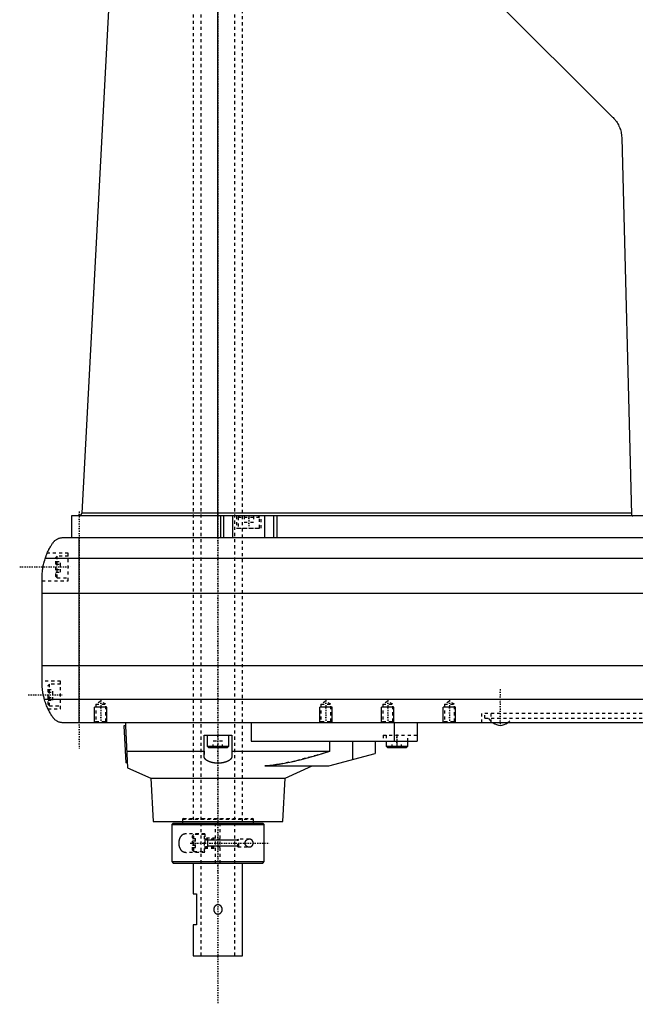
# Model space of a CAD drawing. Extents: x -614 to 147, y -510 to 213.
# Tile 1 of 4: x -614 to -415, y -510 to -191. Entities that reach past the tile are written whole.
import ezdxf

# ---------------------------------------------------------------- set-up
doc = ezdxf.new("R2010")
doc.units = 0
doc.linetypes.add('CENTER', pattern=[1.5, 0.45, -0.5, 0.05, -0.5])
doc.linetypes.add('DASHED', pattern=[2, 1, -1])
for name, color, linetype in [('AM_0', 7, 'CONTINUOUS'), ('AM_10', 7, 'CONTINUOUS'), ('AM_3', 7, 'DASHED'), ('AM_7', 7, 'CENTER')]:
    doc.layers.add(name, color=color, linetype=linetype)

msp = doc.modelspace()

# ---------------------------------------------------------------- linework, layer by layer
at = {"layer": 'AM_0', "color": 7, "linetype": 'CONTINUOUS'}
for p, q in [((-550, -358.5), (-550, -163.5)), ((-584.5, -168.1), (-594.1, -350.55)), ((-478, -166.5), (-422.1, -222.2)), ((-419.15, -229), (-416.01, -351.01)), ((-416.02, -350.55), (-594.1, -350.55)), ((-597.5, -351.5), (-597.5, -358.5)), ((-404.25, -351.5), (-597.5, -351.5)), ((-549.06, -358.5), (-549.06, -351.5)), ((-548.13, -358.5), (-548.13, -351.5)), ((-545.18, -358.5), (-545.18, -351.5)), ((-534.82, -358.5), (-534.82, -351.5)), ((-531.87, -358.5), (-531.87, -351.5)), ((-530.94, -351.5), (-530.94, -358.5)), ((-600.21, -358.5), (-211.29, -358.5)), ((-595, -418.5), (-595, -358.5)), ((-205.51, -365.25), (-605.99, -365.25)), ((-607, -405.47), (-607, -371.53)), ((-204.5, -376.66), (-607, -376.66)), ((-204.5, -400.11), (-607, -400.11)), ((-205.26, -410.92), (-606.24, -410.92)), ((-211.29, -418.5), (-600.21, -418.5)), ((-580, -419.5), (-580.5, -419.53)), ((-580.5, -419.53), (-579.87, -431.51)), ((-580, -418.5), (-580, -419.5)), ((-580, -419.5), (-579.29, -433.07)), ((-539.2, -418.5), (-539.2, -424.5)), ((-492.87, -418.5), (-492.87, -424.5)), ((-485.5, -418.5), (-485.5, -424.5)), ((-554.5, -429.44), (-554.5, -422.5)), ((-554.5, -422.5), (-545.5, -422.5)), ((-553.5, -422.5), (-553.5, -426.1)), ((-546.5, -426.1), (-546.5, -422.5)), ((-545.5, -422.5), (-545.5, -429.44)), ((-553.5, -426.1), (-553.1, -426.5)), ((-553.5, -426.1), (-546.5, -426.1)), ((-553.1, -426.5), (-546.9, -426.5)), ((-546.9, -426.5), (-546.5, -426.1)), ((-539.2, -424.5), (-485.5, -424.5)), ((-513.8, -427.75), (-513.8, -424.5)), ((-506.43, -424.5), (-506.43, -430.47)), ((-499.05, -424.5), (-499.05, -428.5)), ((-495.5, -424.5), (-495.5, -426.1)), ((-495.5, -426.1), (-495.1, -426.5)), ((-495.5, -426.1), (-488.5, -426.1)), ((-495.1, -426.5), (-488.9, -426.5)), ((-488.9, -426.5), (-488.5, -426.1)), ((-488.5, -426.1), (-488.5, -424.5)), ((-579.57, -427.75), (-554.5, -427.75)), ((-545.5, -427.75), (-513.8, -427.75)), ((-514.05, -432.5), (-499.05, -428.5)), ((-579.37, -431.48), (-579.87, -431.51)), ((-579.29, -433.07), (-571.75, -436.5)), ((-534.76, -432.5), (-514.05, -432.5)), ((-528.25, -436.5), (-519.45, -432.5)), ((-571.75, -436.5), (-570.97, -450.5)), ((-571.75, -436.5), (-528.25, -436.5)), ((-529.03, -450.5), (-528.25, -436.5)), ((-570.97, -450.5), (-529.03, -450.5)), ((-564.5, -451), (-565, -451.5)), ((-565, -451.5), (-565, -463.5)), ((-565, -451.5), (-535, -451.5)), ((-564.5, -451), (-535.5, -451)), ((-561.5, -450.5), (-561.5, -451)), ((-538.5, -451), (-538.5, -450.5)), ((-535, -451.5), (-535.5, -451)), ((-535, -463.5), (-535, -451.5)), ((-565, -463.5), (-564.5, -464)), ((-565, -463.5), (-535, -463.5)), ((-564.5, -464), (-535.5, -464)), ((-558, -464), (-558, -474)), ((-542, -494), (-542, -464)), ((-535.5, -464), (-535, -463.5)), ((-558, -474), (-557, -474)), ((-557, -474), (-557, -484)), ((-558, -484), (-558, -494)), ((-557, -484), (-558, -484)), ((-558, -494), (-542, -494))]:
    msp.add_line(p, q, dxfattribs=at)
for points in [[(-422.1, -222.2, 0), (-421.95, -222.35, 0), (-421.67, -222.66, 0), (-421.39, -222.98, 0), (-421.26, -223.15, 0), (-421.13, -223.31, 0), (-420.89, -223.66, 0), (-420.66, -224.01, 0), (-420.44, -224.37, 0), (-420.24, -224.74, 0), (-420.06, -225.12, 0), (-419.97, -225.32, 0), (-419.89, -225.51, 0), (-419.74, -225.9, 0), (-419.6, -226.3, 0), (-419.49, -226.71, 0), (-419.39, -227.12, 0), (-419.3, -227.53, 0), (-419.27, -227.74, 0), (-419.24, -227.95, 0), (-419.19, -228.37, 0), (-419.16, -228.79, 0), (-419.15, -229, 0)], [(-416.01, -351.01, 0), (-416.01, -351.02, 0), (-416.01, -351.03, 0), (-416.01, -351.03, 0), (-416.01, -351.04, 0), (-416.01, -351.04, 0), (-416.01, -351.05, 0), (-416.01, -351.06, 0), (-416.01, -351.07, 0), (-416.01, -351.08, 0), (-416.01, -351.09, 0), (-416, -351.09, 0), (-416, -351.1, 0), (-416, -351.1, 0), (-416, -351.11, 0), (-416, -351.12, 0), (-416, -351.13, 0), (-415.99, -351.14, 0), (-415.99, -351.14, 0), (-415.99, -351.15, 0), (-415.99, -351.15, 0), (-415.99, -351.16, 0), (-415.98, -351.17, 0), (-415.98, -351.17, 0), (-415.98, -351.18, 0), (-415.98, -351.19, 0), (-415.98, -351.19, 0), (-415.97, -351.19, 0), (-415.97, -351.2, 0), (-415.97, -351.21, 0), (-415.96, -351.22, 0), (-415.96, -351.22, 0), (-415.96, -351.23, 0), (-415.96, -351.23, 0), (-415.95, -351.24, 0), (-415.95, -351.24, 0), (-415.95, -351.25, 0), (-415.94, -351.26, 0), (-415.94, -351.26, 0), (-415.93, -351.27, 0), (-415.93, -351.27, 0), (-415.93, -351.28, 0), (-415.93, -351.28, 0), (-415.92, -351.29, 0), (-415.91, -351.31, 0), (-415.88, -351.34, 0), (-415.85, -351.37, 0), (-415.83, -351.38, 0), (-415.82, -351.4, 0), (-415.79, -351.42, 0), (-415.75, -351.44, 0), (-415.72, -351.46, 0), (-415.68, -351.47, 0), (-415.64, -351.48, 0), (-415.62, -351.49, 0), (-415.6, -351.49, 0), (-415.57, -351.5, 0), (-415.53, -351.5, 0), (-415.51, -351.5, 0)], [(-605.99, -365.25, 0), (-605.93, -365.09, 0), (-605.82, -364.76, 0), (-605.7, -364.44, 0), (-605.64, -364.29, 0), (-605.58, -364.13, 0), (-605.45, -363.82, 0), (-605.32, -363.51, 0), (-605.19, -363.21, 0), (-605.05, -362.92, 0), (-604.91, -362.62, 0), (-604.84, -362.48, 0), (-604.76, -362.34, 0), (-604.62, -362.06, 0), (-604.47, -361.79, 0), (-604.32, -361.53, 0), (-604.17, -361.28, 0), (-604.02, -361.03, 0), (-603.95, -360.91, 0), (-603.87, -360.79, 0), (-603.73, -360.57, 0), (-603.58, -360.35, 0), (-603.51, -360.24, 0)], [(-603.51, -360.24, 0), (-603.44, -360.15, 0), (-603.3, -359.96, 0), (-603.15, -359.79, 0), (-603.07, -359.71, 0), (-602.99, -359.63, 0), (-602.82, -359.47, 0), (-602.65, -359.33, 0), (-602.47, -359.2, 0), (-602.29, -359.09, 0), (-602.1, -358.98, 0), (-602.01, -358.93, 0), (-601.91, -358.88, 0), (-601.72, -358.8, 0), (-601.52, -358.72, 0), (-601.32, -358.66, 0), (-601.12, -358.61, 0), (-600.92, -358.56, 0), (-600.82, -358.55, 0), (-600.72, -358.53, 0), (-600.51, -358.51, 0), (-600.31, -358.5, 0), (-600.21, -358.5, 0)], [(-607, -371.53, 0), (-607, -371.36, 0), (-606.99, -371.01, 0), (-606.98, -370.66, 0), (-606.97, -370.49, 0), (-606.96, -370.32, 0), (-606.94, -369.98, 0), (-606.91, -369.63, 0), (-606.87, -369.28, 0), (-606.83, -368.94, 0), (-606.78, -368.59, 0), (-606.75, -368.41, 0), (-606.73, -368.23, 0), (-606.66, -367.88, 0), (-606.6, -367.53, 0), (-606.52, -367.18, 0), (-606.44, -366.83, 0), (-606.35, -366.47, 0), (-606.3, -366.3, 0), (-606.25, -366.12, 0), (-606.15, -365.77, 0), (-606.04, -365.42, 0), (-605.99, -365.25, 0)], [(-606.24, -410.92, 0), (-606.29, -410.77, 0), (-606.37, -410.46, 0), (-606.44, -410.15, 0), (-606.48, -410, 0), (-606.51, -409.85, 0), (-606.58, -409.54, 0), (-606.64, -409.24, 0), (-606.7, -408.94, 0), (-606.75, -408.63, 0), (-606.79, -408.33, 0), (-606.82, -408.18, 0), (-606.84, -408.03, 0), (-606.87, -407.73, 0), (-606.9, -407.43, 0), (-606.93, -407.14, 0), (-606.95, -406.84, 0), (-606.97, -406.54, 0), (-606.98, -406.38, 0), (-606.99, -406.23, 0), (-606.99, -405.93, 0), (-607, -405.62, 0), (-607, -405.47, 0)], [(-603.51, -416.76, 0), (-603.59, -416.64, 0), (-603.75, -416.4, 0), (-603.91, -416.14, 0), (-604, -416.01, 0), (-604.08, -415.88, 0), (-604.25, -415.6, 0), (-604.41, -415.31, 0), (-604.58, -415, 0), (-604.75, -414.69, 0), (-604.91, -414.37, 0), (-604.99, -414.21, 0), (-605.07, -414.04, 0), (-605.23, -413.7, 0), (-605.38, -413.35, 0), (-605.53, -413, 0), (-605.67, -412.63, 0), (-605.81, -412.26, 0), (-605.88, -412.08, 0), (-605.94, -411.89, 0), (-606.07, -411.5, 0), (-606.19, -411.12, 0), (-606.24, -410.92, 0)], [(-600.21, -418.5, 0), (-600.31, -418.5, 0), (-600.52, -418.49, 0), (-600.72, -418.47, 0), (-600.82, -418.45, 0), (-600.92, -418.44, 0), (-601.13, -418.39, 0), (-601.33, -418.34, 0), (-601.53, -418.27, 0), (-601.73, -418.2, 0), (-601.92, -418.11, 0), (-602.02, -418.07, 0), (-602.11, -418.02, 0), (-602.3, -417.91, 0), (-602.48, -417.79, 0), (-602.66, -417.66, 0), (-602.83, -417.52, 0), (-602.99, -417.37, 0), (-603.07, -417.29, 0), (-603.15, -417.21, 0), (-603.3, -417.04, 0), (-603.44, -416.85, 0), (-603.51, -416.76, 0)], [(-545.5, -429.44, 0), (-545.5, -429.47, 0), (-545.5, -429.53, 0), (-545.51, -429.58, 0), (-545.52, -429.61, 0), (-545.52, -429.64, 0), (-545.53, -429.69, 0), (-545.55, -429.75, 0), (-545.57, -429.81, 0), (-545.59, -429.86, 0), (-545.62, -429.92, 0), (-545.64, -429.95, 0), (-545.65, -429.97, 0), (-545.69, -430.03, 0), (-545.72, -430.09, 0), (-545.77, -430.15, 0), (-545.81, -430.2, 0), (-545.86, -430.26, 0), (-545.89, -430.29, 0), (-545.91, -430.32, 0), (-545.97, -430.37, 0), (-546.03, -430.43, 0), (-546.06, -430.45, 0), (-546.09, -430.48, 0), (-546.16, -430.54, 0), (-546.23, -430.59, 0), (-546.26, -430.62, 0), (-546.3, -430.64, 0), (-546.37, -430.69, 0), (-546.45, -430.74, 0), (-546.53, -430.79, 0), (-546.62, -430.84, 0), (-546.71, -430.89, 0), (-546.75, -430.91, 0), (-546.79, -430.94, 0), (-546.89, -430.98, 0), (-546.98, -431.02, 0), (-547.07, -431.06, 0), (-547.17, -431.1, 0), (-547.27, -431.14, 0), (-547.32, -431.16, 0), (-547.38, -431.18, 0), (-547.49, -431.22, 0), (-547.6, -431.26, 0), (-547.71, -431.29, 0), (-547.83, -431.33, 0), (-547.95, -431.36, 0), (-548.01, -431.38, 0), (-548.07, -431.39, 0), (-548.2, -431.42, 0), (-548.33, -431.45, 0), (-548.45, -431.47, 0), (-548.59, -431.5, 0), (-548.72, -431.52, 0), (-548.78, -431.53, 0), (-548.85, -431.54, 0), (-548.99, -431.55, 0), (-549.12, -431.57, 0), (-549.26, -431.58, 0), (-549.39, -431.59, 0), (-549.53, -431.6, 0), (-549.6, -431.6, 0), (-549.67, -431.61, 0), (-549.8, -431.61, 0), (-549.93, -431.61, 0), (-550, -431.61, 0), (-550.07, -431.61, 0), (-550.2, -431.61, 0), (-550.33, -431.61, 0), (-550.4, -431.6, 0), (-550.47, -431.6, 0), (-550.61, -431.59, 0), (-550.74, -431.58, 0), (-550.88, -431.57, 0), (-551.01, -431.55, 0), (-551.15, -431.54, 0), (-551.22, -431.53, 0), (-551.28, -431.52, 0), (-551.41, -431.5, 0), (-551.55, -431.47, 0), (-551.67, -431.45, 0), (-551.8, -431.42, 0), (-551.93, -431.39, 0), (-551.99, -431.38, 0), (-552.05, -431.36, 0), (-552.17, -431.33, 0), (-552.29, -431.29, 0), (-552.4, -431.26, 0), (-552.51, -431.22, 0), (-552.62, -431.18, 0), (-552.68, -431.16, 0), (-552.73, -431.14, 0), (-552.83, -431.1, 0), (-552.93, -431.06, 0), (-553.02, -431.02, 0), (-553.11, -430.98, 0), (-553.21, -430.94, 0), (-553.25, -430.91, 0), (-553.29, -430.89, 0), (-553.38, -430.84, 0), (-553.47, -430.79, 0), (-553.55, -430.74, 0), (-553.63, -430.69, 0), (-553.7, -430.64, 0), (-553.74, -430.62, 0), (-553.77, -430.59, 0), (-553.84, -430.54, 0), (-553.91, -430.48, 0), (-553.94, -430.45, 0), (-553.97, -430.43, 0), (-554.03, -430.37, 0), (-554.09, -430.32, 0), (-554.11, -430.29, 0), (-554.14, -430.26, 0), (-554.19, -430.2, 0), (-554.23, -430.15, 0), (-554.28, -430.09, 0), (-554.31, -430.03, 0), (-554.35, -429.97, 0), (-554.36, -429.95, 0), (-554.38, -429.92, 0), (-554.41, -429.86, 0), (-554.43, -429.81, 0), (-554.45, -429.75, 0), (-554.47, -429.69, 0), (-554.48, -429.64, 0), (-554.48, -429.61, 0), (-554.49, -429.58, 0), (-554.5, -429.53, 0), (-554.5, -429.47, 0), (-554.5, -429.44, 0)], [(-534.76, -432.5, 0), (-534.24, -432.45, 0), (-533.19, -432.34, 0), (-532.14, -432.21, 0), (-531.61, -432.14, 0), (-531.08, -432.06, 0), (-530.01, -431.89, 0), (-528.93, -431.71, 0), (-527.85, -431.51, 0), (-526.75, -431.29, 0), (-525.63, -431.05, 0), (-525.06, -430.93, 0), (-524.49, -430.79, 0), (-523.34, -430.52, 0), (-522.16, -430.22, 0), (-517.83, -429.01, 0), (-513.8, -427.75, 0)]]:
    msp.add_polyline3d(points, dxfattribs=at)
for centre, radius, start, end in [((-595.1, -350.5), 1, 270, 356.988), ((-457.68, -413.8), 5.66, 236.1387, 261.6499), ((-459.32, -413.8), 5.66, 278.3501, 303.8613)]:
    msp.add_arc(centre, radius, start, end, dxfattribs=at)
at = {"layer": 'AM_10', "color": 7, "linetype": 'CONTINUOUS'}
for p, q in [((-586, -413.5), (-590, -413.5)), ((-590, -418.5), (-590, -413.5)), ((-586, -418.5), (-586, -413.5)), ((-513, -413.5), (-517, -413.5)), ((-517, -418.5), (-517, -413.5)), ((-513, -418.5), (-513, -413.5)), ((-493, -413.5), (-497, -413.5)), ((-497, -418.5), (-497, -413.5)), ((-493, -418.5), (-493, -413.5)), ((-473, -413.5), (-477, -413.5)), ((-477, -418.5), (-477, -413.5)), ((-473, -418.5), (-473, -413.5)), ((-554.25, -456.25), (-553.4, -456.53)), ((-553.4, -456.25), (-553.4, -458.75)), ((-554.25, -458.75), (-553.4, -458.47)), ((-543.25, -456.53), (-553.4, -456.53)), ((-543.25, -458.47), (-553.4, -458.47))]:
    msp.add_line(p, q, dxfattribs=at)
at = {"layer": 'AM_3', "color": 6, "linetype": 'DASHED'}
for p, q in [((-558, -179), (-558, -450.5)), ((-555.5, -179), (-555.5, -494)), ((-544.5, -494), (-544.5, -179)), ((-542, -450.5), (-542, -179)), ((-544, -351.5), (-544, -355.5)), ((-543.1, -351.5), (-543.5, -351.9)), ((-543.5, -351.9), (-543.5, -355.4)), ((-543.5, -351.9), (-536.5, -351.9)), ((-541.5, -351.5), (-541.5, -353.5)), ((-541.5, -353.5), (-538.5, -353.5)), ((-540, -351.5), (-540, -353.5)), ((-538.5, -351.5), (-538.5, -353.5)), ((-536.5, -351.9), (-536.9, -351.5)), ((-536.5, -355.4), (-536.5, -351.9)), ((-536, -355.5), (-536, -351.5)), ((-544, -355.5), (-536, -355.5)), ((-543.5, -355.4), (-536.5, -355.4)), ((-598.5, -363.5), (-605.32, -363.5)), ((-598.5, -372.5), (-598.5, -363.5)), ((-602.1, -364.5), (-602.5, -364.9)), ((-602.5, -371.1), (-602.5, -364.9)), ((-602.5, -366.27), (-601, -366.27)), ((-598.5, -364.5), (-602.1, -364.5)), ((-602.1, -371.5), (-602.1, -364.5)), ((-601, -369.73), (-601, -366.27)), ((-602.5, -367.13), (-601, -367.13)), ((-602.5, -368.87), (-601, -368.87)), ((-602.5, -369.73), (-601, -369.73)), ((-607, -372.5), (-598.5, -372.5)), ((-602.5, -371.1), (-602.1, -371.5)), ((-602.1, -371.5), (-598.5, -371.5)), ((-601, -405), (-607, -405)), ((-601, -414), (-601, -405)), ((-604.6, -406), (-605, -406.4)), ((-605, -412.6), (-605, -406.4)), ((-605, -407.77), (-603.5, -407.77)), ((-601, -406), (-604.6, -406)), ((-604.6, -413), (-604.6, -406)), ((-603.5, -411.23), (-603.5, -407.77)), ((-605, -408.63), (-603.5, -408.63)), ((-605, -410.37), (-603.5, -410.37)), ((-605, -411.23), (-603.5, -411.23)), ((-588, -411.56), (-589.62, -412.5)), ((-586.38, -412.5), (-588, -411.56)), ((-515, -411.56), (-516.62, -412.5)), ((-513.38, -412.5), (-515, -411.56)), ((-495, -411.56), (-496.62, -412.5)), ((-493.38, -412.5), (-495, -411.56)), ((-475, -411.56), (-476.62, -412.5)), ((-473.38, -412.5), (-475, -411.56)), ((-605.09, -414), (-601, -414)), ((-605, -412.6), (-604.6, -413)), ((-604.6, -413), (-601, -413)), ((-589.62, -412.5), (-589.62, -418.12)), ((-589.62, -412.5), (-586.38, -412.5)), ((-586.38, -418.12), (-586.38, -412.5)), ((-516.62, -412.5), (-516.62, -418.12)), ((-516.62, -412.5), (-513.38, -412.5)), ((-513.38, -418.12), (-513.38, -412.5)), ((-496.62, -412.5), (-496.62, -418.12)), ((-496.62, -412.5), (-493.38, -412.5)), ((-493.38, -418.12), (-493.38, -412.5)), ((-476.62, -412.5), (-476.62, -418.12)), ((-476.62, -412.5), (-473.38, -412.5)), ((-473.38, -418.12), (-473.38, -412.5)), ((-464.5, -418.5), (-464.5, -415.5)), ((-224.5, -415.5), (-464.5, -415.5)), ((-463.5, -417), (-463.5, -415.5)), ((-463.5, -417), (-225.5, -417)), ((-461.5, -418.5), (-461.5, -415.5)), ((-589.62, -418.12), (-590, -418.5)), ((-589.62, -418.12), (-586.38, -418.12)), ((-586, -418.5), (-586.38, -418.12)), ((-516.62, -418.12), (-517, -418.5)), ((-516.62, -418.12), (-513.38, -418.12)), ((-513, -418.5), (-513.38, -418.12)), ((-496.62, -418.12), (-497, -418.5)), ((-496.62, -418.12), (-493.38, -418.12)), ((-493, -418.5), (-493.38, -418.12)), ((-476.62, -418.12), (-477, -418.5)), ((-476.62, -418.12), (-473.38, -418.12)), ((-473, -418.5), (-473.38, -418.12)), ((-496.5, -422.5), (-496.5, -424.5)), ((-496.5, -422.5), (-485.5, -422.5)), ((-495.5, -422.5), (-495.5, -424.5)), ((-492, -422.5), (-492, -426.5)), ((-488.5, -424.5), (-488.5, -422.5)), ((-551.5, -426.5), (-551.5, -424.5)), ((-548.5, -424.5), (-551.5, -424.5)), ((-550, -426.5), (-550, -424.5)), ((-548.5, -426.5), (-548.5, -424.5)), ((-493.5, -426.5), (-493.5, -424.5)), ((-490.5, -426.5), (-490.5, -424.5)), ((-579.37, -431.48), (-579.57, -427.75)), ((-554.5, -427.75), (-554.5, -429.44)), ((-561.2, -449.5), (-561.5, -449.8)), ((-561.5, -449.8), (-561.5, -450.5)), ((-561.5, -449.8), (-538.5, -449.8)), ((-561.2, -449.5), (-538.8, -449.5)), ((-550.75, -464), (-550.75, -449.5)), ((-549.25, -464), (-549.25, -449.5)), ((-538.5, -449.8), (-538.8, -449.5)), ((-538.5, -450.5), (-538.5, -449.8)), ((-554.25, -454.5), (-560.2, -454.5)), ((-557.85, -454.75), (-558.25, -455.15)), ((-558.25, -459.85), (-558.25, -455.15)), ((-558.25, -456.06), (-557.25, -456.06)), ((-554.35, -454.75), (-557.85, -454.75)), ((-557.85, -460.25), (-557.85, -454.75)), ((-557.25, -458.94), (-557.25, -456.06)), ((-554.35, -460.25), (-554.35, -454.75)), ((-554.25, -454.5), (-554.25, -460.5)), ((-550.75, -455.9), (-554.25, -455.9)), ((-549.25, -456.25), (-554.25, -456.25)), ((-539.8, -456.25), (-543.53, -456.25)), ((-543.25, -456.53), (-543.53, -456.25)), ((-543.53, -458.75), (-543.53, -456.25)), ((-558.25, -456.78), (-557.25, -456.78)), ((-558.25, -458.22), (-557.25, -458.22)), ((-558.25, -458.94), (-557.25, -458.94)), ((-554.25, -458.75), (-549.25, -458.75)), ((-554.25, -459.1), (-550.75, -459.1)), ((-543.53, -458.75), (-543.25, -458.47)), ((-543.53, -458.75), (-539.8, -458.75)), ((-543.25, -458.47), (-543.25, -456.53)), ((-554.25, -460.5), (-560.2, -460.5)), ((-558.25, -459.85), (-557.85, -460.25)), ((-557.85, -460.25), (-554.35, -460.25))]:
    msp.add_line(p, q, dxfattribs=at)
for points in [[(-513.8, -427.75, 0), (-517.83, -429.01, 0), (-525.06, -430.93, 0), (-528.93, -431.71, 0), (-530.01, -431.89, 0), (-531.08, -432.06, 0), (-531.61, -432.14, 0), (-532.14, -432.21, 0), (-533.19, -432.34, 0), (-534.24, -432.45, 0), (-534.76, -432.5, 0)], [(-560.2, -454.5, 0), (-560.23, -454.5, 0), (-560.31, -454.5, 0), (-560.38, -454.5, 0), (-560.41, -454.51, 0), (-560.45, -454.51, 0), (-560.52, -454.52, 0), (-560.59, -454.52, 0), (-560.67, -454.53, 0), (-560.74, -454.55, 0), (-560.81, -454.56, 0), (-560.84, -454.57, 0), (-560.88, -454.58, 0), (-560.95, -454.59, 0), (-561.02, -454.62, 0), (-561.09, -454.64, 0), (-561.16, -454.66, 0), (-561.22, -454.69, 0), (-561.26, -454.7, 0), (-561.29, -454.72, 0), (-561.35, -454.75, 0), (-561.42, -454.78, 0), (-561.45, -454.8, 0), (-561.48, -454.82, 0), (-561.54, -454.86, 0), (-561.6, -454.9, 0), (-561.63, -454.92, 0), (-561.66, -454.94, 0), (-561.72, -454.99, 0), (-561.77, -455.03, 0), (-561.83, -455.08, 0), (-561.88, -455.13, 0), (-561.93, -455.19, 0), (-561.96, -455.22, 0), (-561.98, -455.24, 0), (-562.03, -455.3, 0), (-562.08, -455.36, 0), (-562.12, -455.43, 0), (-562.17, -455.49, 0), (-562.21, -455.56, 0), (-562.23, -455.59, 0), (-562.25, -455.63, 0), (-562.29, -455.7, 0), (-562.33, -455.77, 0), (-562.36, -455.85, 0), (-562.4, -455.93, 0), (-562.43, -456.02, 0), (-562.45, -456.06, 0), (-562.46, -456.1, 0), (-562.49, -456.19, 0), (-562.52, -456.28, 0), (-562.55, -456.37, 0), (-562.57, -456.47, 0), (-562.59, -456.56, 0), (-562.6, -456.61, 0), (-562.61, -456.66, 0), (-562.63, -456.76, 0), (-562.64, -456.86, 0), (-562.66, -456.95, 0), (-562.67, -457.05, 0), (-562.68, -457.15, 0), (-562.68, -457.2, 0), (-562.68, -457.25, 0), (-562.69, -457.35, 0), (-562.69, -457.45, 0), (-562.69, -457.5, 0), (-562.69, -457.55, 0), (-562.69, -457.65, 0), (-562.68, -457.75, 0), (-562.68, -457.8, 0), (-562.68, -457.85, 0), (-562.67, -457.95, 0), (-562.66, -458.05, 0), (-562.64, -458.14, 0), (-562.63, -458.24, 0), (-562.61, -458.34, 0), (-562.6, -458.39, 0), (-562.59, -458.44, 0), (-562.57, -458.53, 0), (-562.55, -458.63, 0), (-562.52, -458.72, 0), (-562.49, -458.81, 0), (-562.46, -458.9, 0), (-562.45, -458.94, 0), (-562.43, -458.98, 0), (-562.4, -459.07, 0), (-562.36, -459.15, 0), (-562.33, -459.23, 0), (-562.29, -459.3, 0), (-562.25, -459.37, 0), (-562.23, -459.41, 0), (-562.21, -459.44, 0), (-562.17, -459.51, 0), (-562.12, -459.57, 0), (-562.08, -459.64, 0), (-562.03, -459.7, 0), (-561.98, -459.76, 0), (-561.96, -459.78, 0), (-561.93, -459.81, 0), (-561.88, -459.87, 0), (-561.83, -459.92, 0), (-561.77, -459.97, 0), (-561.72, -460.01, 0), (-561.66, -460.06, 0), (-561.63, -460.08, 0), (-561.6, -460.1, 0), (-561.54, -460.14, 0), (-561.48, -460.18, 0), (-561.45, -460.2, 0), (-561.42, -460.22, 0), (-561.35, -460.25, 0), (-561.29, -460.28, 0), (-561.26, -460.3, 0), (-561.22, -460.31, 0), (-561.16, -460.34, 0), (-561.09, -460.36, 0), (-561.02, -460.38, 0), (-560.95, -460.41, 0), (-560.88, -460.42, 0), (-560.84, -460.43, 0), (-560.81, -460.44, 0), (-560.74, -460.45, 0), (-560.67, -460.47, 0), (-560.59, -460.48, 0), (-560.52, -460.48, 0), (-560.45, -460.49, 0), (-560.41, -460.49, 0), (-560.38, -460.5, 0), (-560.31, -460.5, 0), (-560.23, -460.5, 0), (-560.2, -460.5, 0)], [(-539.8, -456.25, 0), (-539.85, -456.25, 0), (-539.96, -456.26, 0), (-540.06, -456.27, 0), (-540.12, -456.28, 0), (-540.17, -456.29, 0), (-540.28, -456.32, 0), (-540.39, -456.36, 0), (-540.5, -456.41, 0), (-540.6, -456.46, 0), (-540.7, -456.52, 0), (-540.75, -456.55, 0), (-540.8, -456.58, 0), (-540.86, -456.63, 0), (-540.87, -456.64, 0), (-540.89, -456.65, 0), (-540.9, -456.66, 0), (-540.9, -456.66, 0), (-540.92, -456.68, 0), (-540.93, -456.69, 0), (-540.95, -456.7, 0), (-540.96, -456.72, 0), (-540.98, -456.73, 0), (-540.99, -456.74, 0), (-540.99, -456.74, 0), (-541.01, -456.76, 0), (-541.02, -456.77, 0), (-541.04, -456.79, 0), (-541.05, -456.8, 0), (-541.07, -456.82, 0), (-541.07, -456.83, 0), (-541.08, -456.84, 0), (-541.09, -456.85, 0), (-541.11, -456.87, 0), (-541.12, -456.89, 0), (-541.13, -456.9, 0), (-541.15, -456.92, 0), (-541.15, -456.93, 0), (-541.16, -456.94, 0), (-541.17, -456.96, 0), (-541.18, -456.98, 0), (-541.2, -457, 0), (-541.21, -457.02, 0), (-541.22, -457.04, 0), (-541.22, -457.05, 0), (-541.23, -457.05, 0), (-541.24, -457.07, 0), (-541.25, -457.1, 0), (-541.25, -457.11, 0), (-541.26, -457.12, 0), (-541.27, -457.14, 0), (-541.28, -457.16, 0), (-541.28, -457.17, 0), (-541.28, -457.18, 0), (-541.29, -457.2, 0), (-541.3, -457.22, 0), (-541.31, -457.24, 0), (-541.31, -457.26, 0), (-541.32, -457.29, 0), (-541.32, -457.3, 0), (-541.32, -457.31, 0), (-541.33, -457.33, 0), (-541.33, -457.35, 0), (-541.33, -457.38, 0), (-541.34, -457.4, 0), (-541.34, -457.42, 0), (-541.34, -457.43, 0), (-541.34, -457.44, 0), (-541.34, -457.47, 0), (-541.34, -457.49, 0), (-541.34, -457.5, 0)], [(-539.8, -458.75, 0), (-539.79, -458.75, 0), (-539.76, -458.75, 0), (-539.72, -458.75, 0), (-539.71, -458.75, 0), (-539.69, -458.75, 0), (-539.66, -458.74, 0), (-539.63, -458.74, 0), (-539.6, -458.74, 0), (-539.57, -458.73, 0), (-539.53, -458.72, 0), (-539.52, -458.72, 0), (-539.5, -458.72, 0), (-539.47, -458.71, 0), (-539.44, -458.7, 0), (-539.41, -458.69, 0), (-539.38, -458.68, 0), (-539.35, -458.67, 0), (-539.33, -458.66, 0), (-539.32, -458.66, 0), (-539.29, -458.64, 0), (-539.26, -458.63, 0), (-539.24, -458.62, 0), (-539.23, -458.62, 0), (-539.2, -458.6, 0), (-539.17, -458.58, 0), (-539.16, -458.58, 0), (-539.14, -458.57, 0), (-539.11, -458.55, 0), (-539.09, -458.53, 0), (-539.06, -458.51, 0), (-539.03, -458.49, 0), (-539.01, -458.47, 0), (-538.99, -458.45, 0), (-538.98, -458.44, 0), (-538.96, -458.42, 0), (-538.93, -458.39, 0), (-538.91, -458.37, 0), (-538.89, -458.34, 0), (-538.87, -458.32, 0), (-538.86, -458.3, 0), (-538.85, -458.29, 0), (-538.82, -458.26, 0), (-538.8, -458.23, 0), (-538.78, -458.19, 0), (-538.77, -458.16, 0), (-538.75, -458.13, 0), (-538.74, -458.11, 0), (-538.73, -458.09, 0), (-538.71, -458.05, 0), (-538.7, -458.02, 0), (-538.68, -457.98, 0), (-538.67, -457.94, 0), (-538.66, -457.9, 0), (-538.65, -457.88, 0), (-538.65, -457.86, 0), (-538.64, -457.82, 0), (-538.63, -457.78, 0), (-538.62, -457.73, 0), (-538.61, -457.69, 0), (-538.61, -457.65, 0), (-538.61, -457.63, 0), (-538.6, -457.61, 0), (-538.6, -457.56, 0), (-538.6, -457.52, 0), (-538.6, -457.5, 0), (-538.6, -457.48, 0), (-538.6, -457.44, 0), (-538.6, -457.39, 0), (-538.61, -457.37, 0), (-538.61, -457.35, 0), (-538.61, -457.31, 0), (-538.62, -457.27, 0), (-538.63, -457.22, 0), (-538.64, -457.18, 0), (-538.65, -457.14, 0), (-538.65, -457.12, 0), (-538.66, -457.1, 0), (-538.67, -457.06, 0), (-538.68, -457.02, 0), (-538.7, -456.98, 0), (-538.71, -456.95, 0), (-538.73, -456.91, 0), (-538.74, -456.89, 0), (-538.75, -456.87, 0), (-538.77, -456.84, 0), (-538.78, -456.81, 0), (-538.8, -456.77, 0), (-538.82, -456.74, 0), (-538.85, -456.71, 0), (-538.86, -456.7, 0), (-538.87, -456.68, 0), (-538.89, -456.66, 0), (-538.91, -456.63, 0), (-538.93, -456.61, 0), (-538.96, -456.58, 0), (-538.98, -456.56, 0), (-538.99, -456.55, 0), (-539.01, -456.53, 0), (-539.03, -456.51, 0), (-539.06, -456.49, 0), (-539.09, -456.47, 0), (-539.11, -456.45, 0), (-539.14, -456.43, 0), (-539.16, -456.42, 0), (-539.17, -456.42, 0), (-539.2, -456.4, 0), (-539.23, -456.38, 0), (-539.24, -456.38, 0), (-539.26, -456.37, 0), (-539.29, -456.36, 0), (-539.32, -456.34, 0), (-539.33, -456.34, 0), (-539.35, -456.33, 0), (-539.38, -456.32, 0), (-539.41, -456.31, 0), (-539.44, -456.3, 0), (-539.47, -456.29, 0), (-539.5, -456.28, 0), (-539.52, -456.28, 0), (-539.53, -456.28, 0), (-539.57, -456.27, 0), (-539.6, -456.26, 0), (-539.63, -456.26, 0), (-539.66, -456.26, 0), (-539.69, -456.25, 0), (-539.71, -456.25, 0), (-539.72, -456.25, 0), (-539.76, -456.25, 0), (-539.79, -456.25, 0), (-539.8, -456.25, 0)], [(-541.34, -457.5, 0), (-541.34, -457.51, 0), (-541.34, -457.53, 0), (-541.34, -457.56, 0), (-541.34, -457.57, 0), (-541.34, -457.58, 0), (-541.34, -457.6, 0), (-541.33, -457.62, 0), (-541.33, -457.65, 0), (-541.33, -457.67, 0), (-541.32, -457.69, 0), (-541.32, -457.7, 0), (-541.32, -457.71, 0), (-541.31, -457.74, 0), (-541.31, -457.76, 0), (-541.3, -457.78, 0), (-541.29, -457.8, 0), (-541.28, -457.82, 0), (-541.28, -457.83, 0), (-541.28, -457.84, 0), (-541.27, -457.86, 0), (-541.26, -457.88, 0), (-541.25, -457.89, 0), (-541.25, -457.9, 0), (-541.24, -457.93, 0), (-541.23, -457.95, 0), (-541.22, -457.95, 0), (-541.22, -457.96, 0), (-541.21, -457.98, 0), (-541.2, -458, 0), (-541.18, -458.02, 0), (-541.17, -458.04, 0), (-541.16, -458.06, 0), (-541.15, -458.07, 0), (-541.15, -458.08, 0), (-541.13, -458.1, 0), (-541.12, -458.11, 0), (-541.11, -458.13, 0), (-541.09, -458.15, 0), (-541.08, -458.16, 0), (-541.07, -458.17, 0), (-541.07, -458.18, 0), (-541.05, -458.2, 0), (-541.04, -458.21, 0), (-541.02, -458.23, 0), (-541.01, -458.24, 0), (-540.99, -458.26, 0), (-540.99, -458.26, 0), (-540.98, -458.27, 0), (-540.96, -458.28, 0), (-540.95, -458.3, 0), (-540.93, -458.31, 0), (-540.92, -458.32, 0), (-540.9, -458.34, 0), (-540.9, -458.34, 0), (-540.89, -458.35, 0), (-540.87, -458.36, 0), (-540.86, -458.37, 0), (-540.8, -458.42, 0), (-540.75, -458.45, 0), (-540.7, -458.48, 0), (-540.6, -458.54, 0), (-540.5, -458.59, 0), (-540.39, -458.64, 0), (-540.28, -458.68, 0), (-540.17, -458.71, 0), (-540.12, -458.72, 0), (-540.06, -458.73, 0), (-539.96, -458.74, 0), (-539.85, -458.75, 0), (-539.8, -458.75, 0)], [(-550, -477.5, 0), (-550.02, -477.5, 0), (-550.06, -477.5, 0), (-550.1, -477.5, 0), (-550.12, -477.51, 0), (-550.14, -477.51, 0), (-550.18, -477.51, 0), (-550.22, -477.52, 0), (-550.27, -477.53, 0), (-550.31, -477.54, 0), (-550.35, -477.55, 0), (-550.37, -477.55, 0), (-550.39, -477.56, 0), (-550.43, -477.57, 0), (-550.47, -477.59, 0), (-550.51, -477.61, 0), (-550.54, -477.62, 0), (-550.58, -477.64, 0), (-550.6, -477.65, 0), (-550.62, -477.66, 0), (-550.66, -477.68, 0), (-550.69, -477.7, 0), (-550.71, -477.72, 0), (-550.73, -477.73, 0), (-550.76, -477.75, 0), (-550.8, -477.78, 0), (-550.81, -477.79, 0), (-550.83, -477.8, 0), (-550.86, -477.83, 0), (-550.89, -477.86, 0), (-550.92, -477.89, 0), (-550.95, -477.91, 0), (-550.98, -477.94, 0), (-550.99, -477.96, 0), (-551.01, -477.97, 0), (-551.03, -478.01, 0), (-551.06, -478.04, 0), (-551.08, -478.07, 0), (-551.11, -478.1, 0), (-551.13, -478.14, 0), (-551.14, -478.16, 0), (-551.15, -478.17, 0), (-551.17, -478.21, 0), (-551.19, -478.25, 0), (-551.21, -478.29, 0), (-551.23, -478.32, 0), (-551.25, -478.36, 0), (-551.26, -478.38, 0), (-551.27, -478.4, 0), (-551.28, -478.44, 0), (-551.3, -478.48, 0), (-551.31, -478.52, 0), (-551.32, -478.57, 0), (-551.33, -478.61, 0), (-551.34, -478.63, 0), (-551.34, -478.65, 0), (-551.35, -478.69, 0), (-551.36, -478.73, 0), (-551.36, -478.77, 0), (-551.37, -478.82, 0), (-551.37, -478.86, 0), (-551.38, -478.88, 0), (-551.38, -478.9, 0), (-551.38, -478.94, 0), (-551.38, -478.98, 0), (-551.38, -479, 0), (-551.38, -479.02, 0), (-551.38, -479.06, 0), (-551.38, -479.1, 0), (-551.38, -479.12, 0), (-551.37, -479.14, 0), (-551.37, -479.19, 0), (-551.36, -479.23, 0), (-551.36, -479.27, 0), (-551.35, -479.31, 0), (-551.34, -479.35, 0), (-551.34, -479.37, 0), (-551.33, -479.39, 0), (-551.32, -479.44, 0), (-551.31, -479.48, 0), (-551.29, -479.52, 0), (-551.28, -479.56, 0), (-551.27, -479.6, 0), (-551.26, -479.62, 0), (-551.25, -479.64, 0), (-551.23, -479.68, 0), (-551.21, -479.72, 0), (-551.19, -479.75, 0), (-551.17, -479.79, 0), (-551.15, -479.83, 0), (-551.14, -479.84, 0), (-551.13, -479.86, 0), (-551.11, -479.9, 0), (-551.08, -479.93, 0), (-551.06, -479.96, 0), (-551.03, -480, 0), (-551.01, -480.03, 0), (-550.99, -480.04, 0), (-550.98, -480.06, 0), (-550.95, -480.09, 0), (-550.92, -480.11, 0), (-550.89, -480.14, 0), (-550.86, -480.17, 0), (-550.83, -480.2, 0), (-550.81, -480.21, 0), (-550.8, -480.22, 0), (-550.76, -480.25, 0), (-550.73, -480.27, 0), (-550.71, -480.29, 0), (-550.69, -480.3, 0), (-550.66, -480.32, 0), (-550.62, -480.34, 0), (-550.6, -480.35, 0), (-550.58, -480.36, 0), (-550.54, -480.38, 0), (-550.51, -480.4, 0), (-550.47, -480.41, 0), (-550.43, -480.43, 0), (-550.39, -480.44, 0), (-550.37, -480.45, 0), (-550.35, -480.45, 0), (-550.31, -480.46, 0), (-550.27, -480.47, 0), (-550.22, -480.48, 0), (-550.18, -480.49, 0), (-550.14, -480.49, 0), (-550.12, -480.49, 0), (-550.1, -480.5, 0), (-550.06, -480.5, 0), (-550.02, -480.5, 0), (-550, -480.5, 0)], [(-550, -480.5, 0), (-549.98, -480.5, 0), (-549.94, -480.5, 0), (-549.9, -480.5, 0), (-549.88, -480.49, 0), (-549.86, -480.49, 0), (-549.82, -480.49, 0), (-549.78, -480.48, 0), (-549.73, -480.47, 0), (-549.69, -480.46, 0), (-549.65, -480.45, 0), (-549.63, -480.45, 0), (-549.61, -480.44, 0), (-549.57, -480.43, 0), (-549.53, -480.41, 0), (-549.49, -480.4, 0), (-549.46, -480.38, 0), (-549.42, -480.36, 0), (-549.4, -480.35, 0), (-549.38, -480.34, 0), (-549.34, -480.32, 0), (-549.31, -480.3, 0), (-549.29, -480.28, 0), (-549.27, -480.27, 0), (-549.24, -480.25, 0), (-549.2, -480.22, 0), (-549.19, -480.21, 0), (-549.17, -480.2, 0), (-549.14, -480.17, 0), (-549.11, -480.14, 0), (-549.08, -480.11, 0), (-549.05, -480.09, 0), (-549.02, -480.06, 0), (-549.01, -480.04, 0), (-548.99, -480.03, 0), (-548.97, -479.99, 0), (-548.94, -479.96, 0), (-548.92, -479.93, 0), (-548.89, -479.9, 0), (-548.87, -479.86, 0), (-548.86, -479.84, 0), (-548.85, -479.83, 0), (-548.83, -479.79, 0), (-548.81, -479.75, 0), (-548.79, -479.71, 0), (-548.77, -479.68, 0), (-548.75, -479.64, 0), (-548.74, -479.62, 0), (-548.73, -479.6, 0), (-548.72, -479.56, 0), (-548.7, -479.52, 0), (-548.69, -479.48, 0), (-548.68, -479.43, 0), (-548.67, -479.39, 0), (-548.66, -479.37, 0), (-548.66, -479.35, 0), (-548.65, -479.31, 0), (-548.64, -479.27, 0), (-548.64, -479.23, 0), (-548.63, -479.18, 0), (-548.63, -479.14, 0), (-548.62, -479.12, 0), (-548.62, -479.1, 0), (-548.62, -479.06, 0), (-548.62, -479.02, 0), (-548.62, -479, 0), (-548.62, -478.98, 0), (-548.62, -478.94, 0), (-548.62, -478.9, 0), (-548.62, -478.88, 0), (-548.63, -478.86, 0), (-548.63, -478.82, 0), (-548.64, -478.77, 0), (-548.64, -478.73, 0), (-548.65, -478.69, 0), (-548.66, -478.65, 0), (-548.66, -478.63, 0), (-548.67, -478.61, 0), (-548.68, -478.57, 0), (-548.69, -478.52, 0), (-548.7, -478.48, 0), (-548.72, -478.44, 0), (-548.73, -478.4, 0), (-548.74, -478.38, 0), (-548.75, -478.36, 0), (-548.77, -478.32, 0), (-548.79, -478.29, 0), (-548.81, -478.25, 0), (-548.83, -478.21, 0), (-548.85, -478.17, 0), (-548.86, -478.16, 0), (-548.87, -478.14, 0), (-548.89, -478.1, 0), (-548.92, -478.07, 0), (-548.94, -478.04, 0), (-548.97, -478.01, 0), (-548.99, -477.97, 0), (-549.01, -477.96, 0), (-549.02, -477.94, 0), (-549.05, -477.91, 0), (-549.08, -477.89, 0), (-549.11, -477.86, 0), (-549.14, -477.83, 0), (-549.17, -477.8, 0), (-549.19, -477.79, 0), (-549.2, -477.78, 0), (-549.24, -477.75, 0), (-549.27, -477.73, 0), (-549.29, -477.72, 0), (-549.31, -477.7, 0), (-549.34, -477.68, 0), (-549.38, -477.66, 0), (-549.4, -477.65, 0), (-549.42, -477.64, 0), (-549.46, -477.62, 0), (-549.49, -477.61, 0), (-549.53, -477.59, 0), (-549.57, -477.57, 0), (-549.61, -477.56, 0), (-549.63, -477.55, 0), (-549.65, -477.55, 0), (-549.69, -477.54, 0), (-549.73, -477.53, 0), (-549.78, -477.52, 0), (-549.82, -477.51, 0), (-549.86, -477.51, 0), (-549.88, -477.51, 0), (-549.9, -477.5, 0), (-549.94, -477.5, 0), (-549.98, -477.5, 0), (-550, -477.5, 0)]]:
    msp.add_polyline3d(points, dxfattribs=at)
for centre, radius, start, end in [((-543.4, -355.4), 0.1, 180, 270), ((-536.6, -355.4), 0.1, 270, 0), ((-457.68, -413.8), 5.66, 214.4281, 236.1387), ((-459.32, -413.8), 5.66, 303.8613, 325.5719), ((-554.35, -454.85), 0.1, 0, 90), ((-554.35, -460.15), 0.1, 270, 0)]:
    msp.add_arc(centre, radius, start, end, dxfattribs=at)
at = {"layer": 'AM_7', "color": 4, "linetype": 'CENTER'}
for p, q in [((-550, -138.35), (-550, -467.23)), ((-550, -163.25), (-550, -509.75)), ((-595, -350), (-595, -427)), ((-540, -351.3), (-540, -355.7)), ((-614.25, -368), (-597.75, -368)), ((-458.5, -407.64), (-458.5, -419.96)), ((-611.5, -409.5), (-600.5, -409.5)), ((-588, -411.22), (-588, -418.85)), ((-515, -411.22), (-515, -418.85)), ((-495, -411.22), (-495, -418.85)), ((-475, -411.22), (-475, -418.85)), ((-492, -422.3), (-492, -426.7)), ((-559, -457.5), (-533.25, -457.5))]:
    msp.add_line(p, q, dxfattribs=at)

doc.saveas('drawing.dxf')
